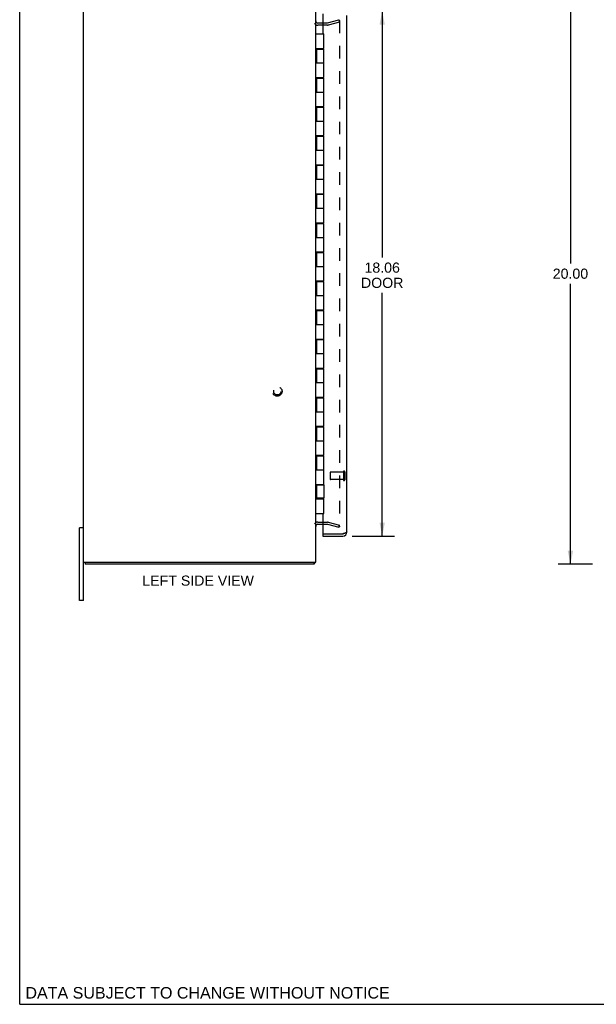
# Model space of a CAD drawing. Header units: inches. Extents: x 0 to 79.1, y 0 to 51.2.
# Tile 1 of 4: x 0 to 19.9, y 0 to 33.9. Entities that reach past the tile are written whole.
import ezdxf

# ---------------------------------------------------------------- set-up
doc = ezdxf.new("R2010")
doc.units = ezdxf.units.IN
doc.header["$LTSCALE"] = 4.348837
doc.header["$MEASUREMENT"] = 0
doc.linetypes.add('HIDDEN', pattern=[0.2, 0.1, -0.1])
doc.layers.get('0').update_dxf_attribs({"linetype": 'CONTINUOUS'})
for name, color, linetype in [('DEFAULT_2', 8, 'HIDDEN'), ('DIMENSIONS', 7, 'CONTINUOUS'), ('DOOR_ASSEMBLY', 7, 'CONTINUOUS')]:
    doc.layers.add(name, color=color, linetype=linetype)
doc.styles.get("Standard").update_dxf_attribs({"font": 'arial.ttf'})
doc.dimstyles.new('DIMSTYLE_1', dxfattribs={"dimtxt": 0.348837, "dimasz": 0.465116, "dimexe": 0.09, "dimexo": 0.07, "dimgap": 0.0375, "dimtad": 0, "dimtih": 1, "dimtoh": 1, "dimzin": 4, "dimdsep": 46, "dimtxsty": 'Standard', "dimblk": '_FILLED', "dimblk1": '_FILLED', "dimblk2": '_FILLED', "dimcen": 0.09, "dimazin": 1, "dimtfac": 1, "dimtdec": 3, "dimtofl": 0, "dimtmove": 0, "dimatfit": 3, "dimldrblk": '_FILLED', "dimfxl": 0, "dimtolj": 1, "dimtzin": 4, "dimarcsym": 0})

# ---------------------------------------------------------------- blocks, each defined once
blk = doc.blocks.new('_FILLED')
at = {"color": 0, "linetype": 'ByBlock'}
blk.add_solid([(0, 0), (-1, 0.2), (-1, -0.2)], dxfattribs=at)
blk = doc.blocks.new('*D3')
at = {"layer": 'DIMENSIONS', "color": 2, "linetype": 'Continuous'}
for p, q in [((11.451, 34.174), (12.904, 34.174)), ((12.485, 34.174), (12.485, 25.699)), ((12.485, 16.111), (12.485, 24.478)), ((11.451, 16.111), (12.904, 16.111))]:
    blk.add_line(p, q, dxfattribs=at)
at = {"layer": 'DIMENSIONS', "color": 2, "linetype": 'Continuous', "xscale": 0.4651162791, "yscale": 0.4651162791, "zscale": 0.4651162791}
for p, rotation in [((12.485, 34.174), 90), ((12.485, 16.111), 270)]:
    blk.add_blockref('_FILLED', p, dxfattribs=dict(at, rotation=rotation))
at = {"layer": 'DIMENSIONS', "color": 2, "linetype": 'Continuous', "insert": (12.485, 25.525), "char_height": 0.3488, "width": 1.46019, "attachment_point": 2, "line_spacing_factor": 0.9}
blk.add_mtext('18.06\\PDOOR', dxfattribs=at)
blk = doc.blocks.new('*D9')
at = {"layer": 'DIMENSIONS', "color": 2, "linetype": 'Continuous'}
for p, q in [((19.733, 35.143), (18.549, 35.143)), ((18.968, 35.143), (18.968, 25.492)), ((18.968, 15.143), (18.968, 24.794)), ((19.733, 15.143), (18.549, 15.143))]:
    blk.add_line(p, q, dxfattribs=at)
at = {"layer": 'DIMENSIONS', "color": 2, "linetype": 'Continuous', "xscale": 0.4651162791, "yscale": 0.4651162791, "zscale": 0.4651162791}
for p, rotation in [((18.968, 35.143), 90), ((18.968, 15.143), 270)]:
    blk.add_blockref('_FILLED', p, dxfattribs=dict(at, rotation=rotation))
at = {"layer": 'DIMENSIONS', "color": 2, "linetype": 'Continuous', "insert": (18.968, 25.317), "char_height": 0.3488, "width": 1.21899, "attachment_point": 2, "line_spacing_factor": 0.9}
blk.add_mtext('20.00', dxfattribs=at)

msp = doc.modelspace()

# ---------------------------------------------------------------- linework, layer by layer
at = {"color": 7, "linetype": 'Continuous'}
for p, q in [((0, 0), (0, 51.163)), ((2.197, 16.393), (2.062, 16.393)), ((2.062, 13.893), (2.062, 16.393)), ((2.26, 15.218), (2.26, 15.143)), ((10.134, 15.218), (10.134, 15.143)), ((2.197, 13.893), (2.062, 13.893)), ((0, 0), (79.07, 0))]:
    msp.add_line(p, q, dxfattribs=at)
at = {"color": 3, "linetype": 'Continuous'}
for p, q in [((2.197, 13.893), (2.197, 36.393)), ((10.197, 15.218), (10.197, 35.068)), ((10.445, 33.768), (10.267, 33.768)), ((10.267, 16.518), (10.445, 16.518)), ((2.197, 15.218), (10.197, 15.218)), ((10.134, 15.143), (2.26, 15.143))]:
    msp.add_line(p, q, dxfattribs=at)
for points in [[(10.146, 15.166), (10.144, 15.159), (10.144, 15.157), (10.143, 15.155), (10.143, 15.153), (10.142, 15.152), (10.142, 15.15), (10.141, 15.149), (10.14, 15.148), (10.14, 15.147), (10.139, 15.146), (10.138, 15.145), (10.138, 15.144), (10.137, 15.144), (10.136, 15.143), (10.136, 15.143), (10.135, 15.143), (10.134, 15.143)], [(10.155, 15.186), (10.154, 15.185), (10.153, 15.184), (10.153, 15.182), (10.152, 15.181), (10.151, 15.179), (10.15, 15.177), (10.149, 15.175), (10.148, 15.172), (10.148, 15.17), (10.147, 15.168), (10.146, 15.166)]]:
    msp.add_lwpolyline(points, dxfattribs=at)
for centre, radius, start, end in [((10.267, 33.838), 0.07, 180, 270), ((10.267, 16.448), 0.07, 90, 180), ((10.052, 15.288), 0.145, 315.3986, 331.1264)]:
    msp.add_arc(centre, radius, start, end, dxfattribs=at)
at = {"layer": 'DEFAULT_2', "color": 8, "linetype": 'HIDDEN'}
for p, q in [((10.596, 33.693), (10.267, 33.693)), ((10.596, 33.768), (10.445, 33.768)), ((10.606, 33.769), (10.99, 33.872)), ((11.01, 33.8), (10.625, 33.697)), ((10.99, 33.872), (11.01, 33.8)), ((11.01, 33.852), (11.01, 16.434)), ((10.267, 16.593), (10.596, 16.593)), ((10.445, 16.518), (10.596, 16.518)), ((10.606, 16.517), (10.99, 16.414)), ((10.625, 16.589), (11.01, 16.486)), ((10.99, 16.414), (11.01, 16.486))]:
    msp.add_line(p, q, dxfattribs=at)
for points in [[(10.995, 33.867), (10.994, 33.867), (10.993, 33.867), (10.992, 33.866)], [(10.998, 33.866), (10.997, 33.867), (10.996, 33.867), (10.995, 33.867)], [(10.998, 33.866), (10.999, 33.866), (11.001, 33.866), (11.002, 33.865), (11.003, 33.864), (11.004, 33.864), (11.005, 33.863), (11.006, 33.862), (11.007, 33.861), (11.008, 33.86), (11.008, 33.858), (11.009, 33.857), (11.009, 33.856), (11.009, 33.854), (11.01, 33.853), (11.01, 33.852)], [(10.995, 16.419), (10.994, 16.419), (10.993, 16.419), (10.992, 16.419)], [(11.01, 16.434), (11.01, 16.433), (11.009, 16.431), (11.009, 16.43), (11.009, 16.429), (11.008, 16.427), (11.008, 16.426), (11.007, 16.425), (11.006, 16.424), (11.005, 16.423), (11.004, 16.422), (11.003, 16.421), (11.002, 16.421), (11.001, 16.42), (10.999, 16.42), (10.998, 16.419), (10.997, 16.419), (10.996, 16.419), (10.995, 16.419)]]:
    msp.add_lwpolyline(points, dxfattribs=at)
for radius in [0.164, 0.124]:
    msp.add_circle((8.872, 21.093), radius, dxfattribs=at)
for centre, radius, start, end in [((10.267, 33.838), 0.145, 218.7549, 270), ((10.596, 33.808), 0.04, 270, 285), ((10.596, 33.808), 0.115, 270, 285), ((10.267, 16.448), 0.145, 90, 141.2451), ((10.596, 16.478), 0.115, 75, 90), ((10.596, 16.478), 0.04, 75, 90)]:
    msp.add_arc(centre, radius, start, end, dxfattribs=at)
at = {"layer": 'DOOR_ASSEMBLY', "color": 3, "linetype": 'Continuous'}
for p, q in [((10.445, 34.084), (10.445, 33.393)), ((11.27, 16.256), (11.27, 34.029)), ((10.445, 32.893), (10.445, 32.873)), ((10.445, 31.893), (10.445, 31.873)), ((10.445, 30.893), (10.445, 30.873)), ((10.445, 29.893), (10.445, 29.873)), ((10.445, 28.893), (10.445, 28.873)), ((10.445, 27.893), (10.445, 27.873)), ((10.445, 26.893), (10.445, 26.873)), ((10.445, 25.893), (10.445, 25.873)), ((10.445, 24.893), (10.445, 24.873)), ((10.445, 23.893), (10.445, 23.873)), ((10.445, 22.893), (10.445, 22.873)), ((10.445, 21.893), (10.445, 21.873)), ((10.445, 20.893), (10.445, 20.873)), ((10.445, 19.893), (10.445, 19.873)), ((10.445, 18.893), (10.445, 18.873)), ((10.445, 17.893), (10.445, 17.873)), ((10.445, 17.413), (10.445, 17.393)), ((10.445, 16.893), (10.445, 16.202)), ((10.445, 16.111), (11.125, 16.111)), ((10.461, 16.186), (11.125, 16.186)), ((11.14, 16.191), (11.125, 16.186)), ((11.155, 16.196), (11.14, 16.191))]:
    msp.add_line(p, q, dxfattribs=at)
at = {"layer": 'DOOR_ASSEMBLY', "color": 7, "linetype": 'Continuous'}
for p, q in [((10.197, 33.393), (10.477, 33.393)), ((10.477, 32.893), (10.477, 33.393)), ((10.197, 32.893), (10.477, 32.893)), ((10.227, 32.873), (10.227, 32.393)), ((10.227, 32.873), (10.477, 32.873)), ((10.257, 32.893), (10.257, 32.873)), ((10.261, 32.893), (10.261, 32.873)), ((10.29, 32.893), (10.29, 32.873)), ((10.415, 32.893), (10.415, 32.873)), ((10.443, 32.873), (10.443, 32.893)), ((10.477, 31.893), (10.477, 32.873)), ((10.197, 32.393), (10.477, 32.393)), ((10.197, 31.893), (10.477, 31.893)), ((10.227, 31.873), (10.227, 31.393)), ((10.227, 31.873), (10.477, 31.873)), ((10.257, 31.893), (10.257, 31.873)), ((10.29, 31.893), (10.29, 31.873)), ((10.415, 31.893), (10.415, 31.873)), ((10.443, 31.873), (10.443, 31.893)), ((10.477, 30.893), (10.477, 31.873)), ((10.197, 31.393), (10.477, 31.393)), ((10.197, 30.893), (10.477, 30.893)), ((10.227, 30.873), (10.227, 30.393)), ((10.227, 30.873), (10.477, 30.873)), ((10.257, 30.893), (10.257, 30.873)), ((10.29, 30.893), (10.29, 30.873)), ((10.415, 30.893), (10.415, 30.873)), ((10.443, 30.873), (10.443, 30.893)), ((10.477, 29.893), (10.477, 30.873)), ((10.197, 30.393), (10.477, 30.393)), ((10.197, 29.893), (10.477, 29.893)), ((10.227, 29.873), (10.227, 29.393)), ((10.227, 29.873), (10.477, 29.873)), ((10.257, 29.893), (10.257, 29.873)), ((10.29, 29.893), (10.29, 29.873)), ((10.415, 29.893), (10.415, 29.873)), ((10.443, 29.873), (10.443, 29.893)), ((10.477, 28.893), (10.477, 29.873)), ((10.197, 29.393), (10.477, 29.393)), ((10.197, 28.893), (10.477, 28.893)), ((10.227, 28.873), (10.227, 28.393)), ((10.227, 28.873), (10.477, 28.873)), ((10.257, 28.893), (10.257, 28.873)), ((10.29, 28.893), (10.29, 28.873)), ((10.415, 28.893), (10.415, 28.873)), ((10.443, 28.873), (10.443, 28.893)), ((10.477, 27.893), (10.477, 28.873)), ((10.197, 28.393), (10.477, 28.393)), ((10.197, 27.893), (10.477, 27.893)), ((10.227, 27.873), (10.477, 27.873)), ((10.227, 27.873), (10.227, 27.393)), ((10.257, 27.893), (10.257, 27.873)), ((10.29, 27.893), (10.29, 27.873)), ((10.415, 27.893), (10.415, 27.873)), ((10.443, 27.873), (10.443, 27.893)), ((10.477, 26.893), (10.477, 27.873)), ((10.197, 27.393), (10.477, 27.393)), ((10.197, 26.893), (10.477, 26.893)), ((10.227, 26.873), (10.477, 26.873)), ((10.227, 26.873), (10.227, 26.393)), ((10.257, 26.893), (10.257, 26.873)), ((10.29, 26.893), (10.29, 26.873)), ((10.415, 26.893), (10.415, 26.873)), ((10.443, 26.873), (10.443, 26.893)), ((10.477, 25.893), (10.477, 26.873)), ((10.197, 26.393), (10.477, 26.393)), ((10.197, 25.893), (10.477, 25.893)), ((10.227, 25.873), (10.477, 25.873)), ((10.227, 25.873), (10.227, 25.393)), ((10.257, 25.893), (10.257, 25.873)), ((10.29, 25.893), (10.29, 25.873)), ((10.415, 25.893), (10.415, 25.873)), ((10.443, 25.873), (10.443, 25.893)), ((10.477, 24.893), (10.477, 25.873)), ((10.197, 25.393), (10.477, 25.393)), ((10.197, 24.893), (10.477, 24.893)), ((10.227, 24.873), (10.477, 24.873)), ((10.227, 24.873), (10.227, 24.393)), ((10.257, 24.893), (10.257, 24.873)), ((10.29, 24.893), (10.29, 24.873)), ((10.415, 24.893), (10.415, 24.873)), ((10.443, 24.873), (10.443, 24.893)), ((10.477, 23.893), (10.477, 24.873)), ((10.197, 24.393), (10.477, 24.393)), ((10.197, 23.893), (10.477, 23.893)), ((10.227, 23.873), (10.477, 23.873)), ((10.227, 23.873), (10.227, 23.393)), ((10.257, 23.893), (10.257, 23.873)), ((10.29, 23.893), (10.29, 23.873)), ((10.415, 23.893), (10.415, 23.873)), ((10.443, 23.873), (10.443, 23.893)), ((10.477, 22.893), (10.477, 23.873)), ((10.197, 23.393), (10.477, 23.393)), ((10.197, 22.893), (10.477, 22.893)), ((10.227, 22.873), (10.477, 22.873)), ((10.227, 22.873), (10.227, 22.393)), ((10.257, 22.893), (10.257, 22.873)), ((10.29, 22.893), (10.29, 22.873)), ((10.415, 22.893), (10.415, 22.873)), ((10.443, 22.873), (10.443, 22.893)), ((10.477, 21.893), (10.477, 22.873)), ((10.197, 22.393), (10.477, 22.393)), ((10.197, 21.893), (10.477, 21.893)), ((10.227, 21.873), (10.477, 21.873)), ((10.227, 21.873), (10.227, 21.393)), ((10.257, 21.893), (10.257, 21.873)), ((10.29, 21.893), (10.29, 21.873)), ((10.415, 21.893), (10.415, 21.873)), ((10.443, 21.873), (10.443, 21.893)), ((10.477, 20.893), (10.477, 21.873)), ((10.197, 21.393), (10.477, 21.393)), ((10.197, 20.893), (10.477, 20.893)), ((10.227, 20.873), (10.477, 20.873)), ((10.227, 20.873), (10.227, 20.393)), ((10.257, 20.893), (10.257, 20.873)), ((10.29, 20.893), (10.29, 20.873)), ((10.415, 20.893), (10.415, 20.873)), ((10.443, 20.873), (10.443, 20.893)), ((10.477, 19.893), (10.477, 20.873)), ((10.197, 20.393), (10.477, 20.393)), ((10.197, 19.893), (10.477, 19.893)), ((10.227, 19.873), (10.477, 19.873)), ((10.227, 19.873), (10.227, 19.393)), ((10.257, 19.893), (10.257, 19.873)), ((10.29, 19.893), (10.29, 19.873)), ((10.415, 19.893), (10.415, 19.873)), ((10.443, 19.873), (10.443, 19.893)), ((10.477, 18.893), (10.477, 19.873)), ((10.197, 19.393), (10.477, 19.393)), ((10.197, 18.893), (10.477, 18.893)), ((10.227, 18.873), (10.477, 18.873)), ((10.227, 18.873), (10.227, 18.393)), ((10.257, 18.893), (10.257, 18.873)), ((10.29, 18.893), (10.29, 18.873)), ((10.415, 18.893), (10.415, 18.873)), ((10.443, 18.873), (10.443, 18.893)), ((10.477, 17.893), (10.477, 18.873)), ((10.197, 18.393), (10.477, 18.393)), ((10.197, 17.893), (10.477, 17.893)), ((10.227, 17.873), (10.477, 17.873)), ((10.227, 17.873), (10.227, 17.413)), ((10.257, 17.893), (10.257, 17.873)), ((10.29, 17.893), (10.29, 17.873)), ((10.415, 17.893), (10.415, 17.873)), ((10.443, 17.873), (10.443, 17.893)), ((10.477, 17.873), (10.477, 17.413)), ((10.197, 17.393), (10.477, 17.393)), ((10.477, 17.413), (10.227, 17.413)), ((10.257, 17.413), (10.257, 17.393)), ((10.261, 17.393), (10.261, 17.413)), ((10.29, 17.413), (10.29, 17.393)), ((10.415, 17.413), (10.415, 17.393)), ((10.443, 17.393), (10.443, 17.413)), ((10.477, 16.893), (10.477, 17.393)), ((10.197, 16.893), (10.477, 16.893)), ((10.445, 16.186), (10.461, 16.186)), ((10.445, 16.186), (10.445, 16.111))]:
    msp.add_line(p, q, dxfattribs=at)
at = {"layer": 'DOOR_ASSEMBLY', "color": 8, "linetype": 'HIDDEN'}
for p, q in [((10.695, 18.3), (10.695, 18.072)), ((11.152, 18.31), (10.705, 18.31)), ((11.152, 18.328), (11.152, 18.044)), ((11.195, 18.328), (11.195, 18.044)), ((11.152, 18.062), (10.705, 18.062))]:
    msp.add_line(p, q, dxfattribs=at)
at = {"layer": 'DOOR_ASSEMBLY', "color": 3, "linetype": 'Continuous'}
msp.add_lwpolyline([(11.27, 16.256), (11.27, 16.254), (11.269, 16.252), (11.268, 16.249), (11.267, 16.247), (11.265, 16.245), (11.263, 16.242), (11.261, 16.24), (11.258, 16.238), (11.254, 16.235), (11.251, 16.233), (11.247, 16.231), (11.242, 16.228), (11.238, 16.226), (11.233, 16.224), (11.228, 16.221), (11.222, 16.219), (11.216, 16.217), (11.21, 16.214), (11.204, 16.212), (11.198, 16.21), (11.191, 16.207), (11.184, 16.205), (11.177, 16.203), (11.17, 16.2), (11.163, 16.198), (11.155, 16.196)], dxfattribs=at)
at = {"layer": 'DOOR_ASSEMBLY', "color": 8, "linetype": 'HIDDEN'}
for centre, radius, start, end in [((10.705, 18.3), 0.01, 90, 180), ((11.174, 18.328), 0.0215, 0, 180), ((10.705, 18.072), 0.01, 180, 270), ((11.174, 18.044), 0.0215, 180, 360)]:
    msp.add_arc(centre, radius, start, end, dxfattribs=at)
at = {"layer": 'DOOR_ASSEMBLY', "color": 3, "linetype": 'Continuous'}
for centre, radius, start, end in [((10.461, 16.202), 0.0156, 180, 270), ((11.125, 16.256), 0.145, 270, 360)]:
    msp.add_arc(centre, radius, start, end, dxfattribs=at)
at = {"layer": 'DOOR_ASSEMBLY', "color": 7, "linetype": 'Continuous'}
msp.add_arc((11.125, 16.256), 0.07, 270, 304.538, dxfattribs=at)

# ---------------------------------------------------------------- texts
at = {"layer": 'DIMENSIONS', "color": 2, "linetype": 'Continuous', "line_spacing_factor": 0.9}
for s, insert, char_height, width, attachment_point in [('LEFT SIDE VIEW', (6.146, 14.754), 0.34884, 3.83591, 2), ('DATA SUBJECT TO CHANGE WITHOUT NOTICE', (0.198, 0.593), 0.39535, 12.52477, 1)]:
    msp.add_mtext(s, dxfattribs=dict(at, insert=insert, char_height=char_height, width=width, attachment_point=attachment_point))

# ---------------------------------------------------------------- dimensions: what is measured, and where the dimension line sits
at = {"layer": 'DIMENSIONS', "color": 2, "linetype": 'Continuous'}
dim = msp.add_linear_dim(base=(18.968, 15.143), p1=(19.803, 35.143), p2=(19.803, 15.143), angle=270, dimstyle='DIMSTYLE_1', dxfattribs=at)
dim.commit()
dim.dimension.update_dxf_attribs({"geometry": '*D9', "text_midpoint": (18.963, 25.141), "dimtype": 160})
dim = msp.add_linear_dim(base=(12.485, 16.111), p1=(11.381, 34.174), p2=(11.381, 16.111), angle=270, text='<>\\PDOOR', dimstyle='DIMSTYLE_1', dxfattribs=at)
dim.commit()
dim.dimension.update_dxf_attribs({"geometry": '*D3', "text_midpoint": (12.485, 25.089), "dimtype": 160})

doc.saveas('drawing.dxf')
